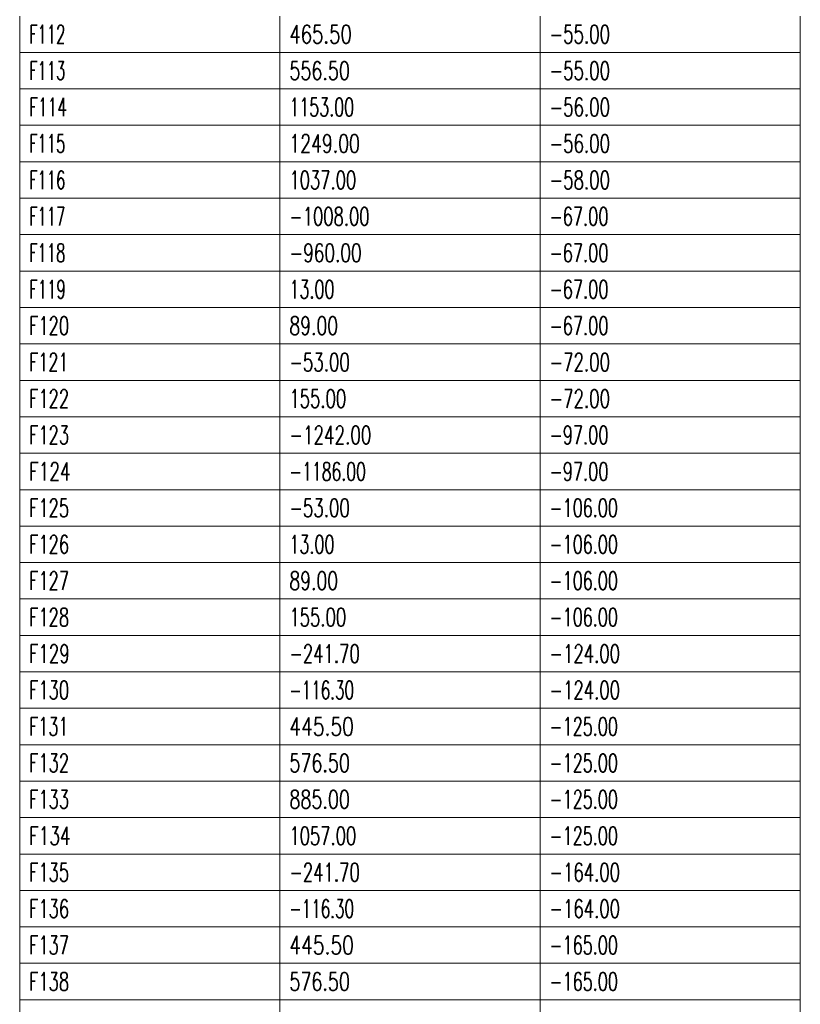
# Model space of a CAD drawing. Header units: millimetres. Extents: x -34 to 6620, y -230 to 4700.
# Tile 187 of 189: x 6282 to 6432, y 4311 to 4500. Entities that reach past the tile are written whole.
import ezdxf

# ---------------------------------------------------------------- set-up
doc = ezdxf.new("R2010")
doc.units = ezdxf.units.MM
doc.layers.add('1', color=7, linetype='Continuous', true_color=0xffffff)
doc.styles.add('latin_extended', font='simplex.shx')

# ---------------------------------------------------------------- blocks, each defined once
blk = doc.blocks.new('TabularNote4')
at = {"layer": '1', "color": 163, "linetype": 'Continuous', "lineweight": 18}
for p, q in [((6282.170042, 4500.98561), (6282.170042, 4493.98561)), ((6332.170042, 4500.98561), (6332.170042, 4493.98561)), ((6382.170042, 4500.98561), (6382.170042, 4493.98561)), ((6432.170042, 4500.98561), (6432.170042, 4493.98561)), ((6282.170042, 4493.98561), (6332.170042, 4493.98561)), ((6282.170042, 4493.98561), (6282.170042, 4486.98561)), ((6332.170042, 4493.98561), (6382.170042, 4493.98561)), ((6332.170042, 4493.98561), (6332.170042, 4486.98561)), ((6382.170042, 4493.98561), (6432.170042, 4493.98561)), ((6382.170042, 4493.98561), (6382.170042, 4486.98561)), ((6432.170042, 4493.98561), (6432.170042, 4486.98561)), ((6282.170042, 4486.98561), (6332.170042, 4486.98561)), ((6282.170042, 4486.98561), (6282.170042, 4479.98561)), ((6332.170042, 4486.98561), (6382.170042, 4486.98561)), ((6332.170042, 4486.98561), (6332.170042, 4479.98561)), ((6382.170042, 4486.98561), (6432.170042, 4486.98561)), ((6382.170042, 4486.98561), (6382.170042, 4479.98561)), ((6432.170042, 4486.98561), (6432.170042, 4479.98561)), ((6282.170042, 4479.98561), (6332.170042, 4479.98561)), ((6282.170042, 4479.98561), (6282.170042, 4472.98561)), ((6332.170042, 4479.98561), (6382.170042, 4479.98561)), ((6332.170042, 4479.98561), (6332.170042, 4472.98561)), ((6382.170042, 4479.98561), (6432.170042, 4479.98561)), ((6382.170042, 4479.98561), (6382.170042, 4472.98561)), ((6432.170042, 4479.98561), (6432.170042, 4472.98561)), ((6282.170042, 4472.98561), (6332.170042, 4472.98561)), ((6282.170042, 4472.98561), (6282.170042, 4465.98561)), ((6332.170042, 4472.98561), (6382.170042, 4472.98561)), ((6332.170042, 4472.98561), (6332.170042, 4465.98561)), ((6382.170042, 4472.98561), (6432.170042, 4472.98561)), ((6382.170042, 4472.98561), (6382.170042, 4465.98561)), ((6432.170042, 4472.98561), (6432.170042, 4465.98561)), ((6282.170042, 4465.98561), (6332.170042, 4465.98561)), ((6282.170042, 4465.98561), (6282.170042, 4458.98561)), ((6332.170042, 4465.98561), (6382.170042, 4465.98561)), ((6332.170042, 4465.98561), (6332.170042, 4458.98561)), ((6382.170042, 4465.98561), (6432.170042, 4465.98561)), ((6382.170042, 4465.98561), (6382.170042, 4458.98561)), ((6432.170042, 4465.98561), (6432.170042, 4458.98561)), ((6282.170042, 4458.98561), (6332.170042, 4458.98561)), ((6282.170042, 4458.98561), (6282.170042, 4451.98561)), ((6332.170042, 4458.98561), (6382.170042, 4458.98561)), ((6332.170042, 4458.98561), (6332.170042, 4451.98561)), ((6382.170042, 4458.98561), (6432.170042, 4458.98561)), ((6382.170042, 4458.98561), (6382.170042, 4451.98561)), ((6432.170042, 4458.98561), (6432.170042, 4451.98561)), ((6282.170042, 4451.98561), (6332.170042, 4451.98561)), ((6282.170042, 4451.98561), (6282.170042, 4444.98561)), ((6332.170042, 4451.98561), (6382.170042, 4451.98561)), ((6332.170042, 4451.98561), (6332.170042, 4444.98561)), ((6382.170042, 4451.98561), (6432.170042, 4451.98561)), ((6382.170042, 4451.98561), (6382.170042, 4444.98561)), ((6432.170042, 4451.98561), (6432.170042, 4444.98561)), ((6282.170042, 4444.98561), (6332.170042, 4444.98561)), ((6282.170042, 4444.98561), (6282.170042, 4437.98561)), ((6332.170042, 4444.98561), (6382.170042, 4444.98561)), ((6332.170042, 4444.98561), (6332.170042, 4437.98561)), ((6382.170042, 4444.98561), (6432.170042, 4444.98561)), ((6382.170042, 4444.98561), (6382.170042, 4437.98561)), ((6432.170042, 4444.98561), (6432.170042, 4437.98561)), ((6282.170042, 4437.98561), (6332.170042, 4437.98561)), ((6282.170042, 4437.98561), (6282.170042, 4430.98561)), ((6332.170042, 4437.98561), (6382.170042, 4437.98561)), ((6332.170042, 4437.98561), (6332.170042, 4430.98561)), ((6382.170042, 4437.98561), (6432.170042, 4437.98561)), ((6382.170042, 4437.98561), (6382.170042, 4430.98561)), ((6432.170042, 4437.98561), (6432.170042, 4430.98561)), ((6282.170042, 4430.98561), (6332.170042, 4430.98561)), ((6282.170042, 4430.98561), (6282.170042, 4423.98561)), ((6332.170042, 4430.98561), (6382.170042, 4430.98561)), ((6332.170042, 4430.98561), (6332.170042, 4423.98561)), ((6382.170042, 4430.98561), (6432.170042, 4430.98561)), ((6382.170042, 4430.98561), (6382.170042, 4423.98561)), ((6432.170042, 4430.98561), (6432.170042, 4423.98561)), ((6282.170042, 4423.98561), (6332.170042, 4423.98561)), ((6282.170042, 4423.98561), (6282.170042, 4416.98561)), ((6332.170042, 4423.98561), (6382.170042, 4423.98561)), ((6332.170042, 4423.98561), (6332.170042, 4416.98561)), ((6382.170042, 4423.98561), (6432.170042, 4423.98561)), ((6382.170042, 4423.98561), (6382.170042, 4416.98561)), ((6432.170042, 4423.98561), (6432.170042, 4416.98561)), ((6282.170042, 4416.98561), (6332.170042, 4416.98561)), ((6282.170042, 4416.98561), (6282.170042, 4409.98561)), ((6332.170042, 4416.98561), (6382.170042, 4416.98561)), ((6332.170042, 4416.98561), (6332.170042, 4409.98561)), ((6382.170042, 4416.98561), (6432.170042, 4416.98561)), ((6382.170042, 4416.98561), (6382.170042, 4409.98561)), ((6432.170042, 4416.98561), (6432.170042, 4409.98561)), ((6282.170042, 4409.98561), (6332.170042, 4409.98561)), ((6282.170042, 4409.98561), (6282.170042, 4402.98561)), ((6332.170042, 4409.98561), (6382.170042, 4409.98561)), ((6332.170042, 4409.98561), (6332.170042, 4402.98561)), ((6382.170042, 4409.98561), (6432.170042, 4409.98561)), ((6382.170042, 4409.98561), (6382.170042, 4402.98561)), ((6432.170042, 4409.98561), (6432.170042, 4402.98561)), ((6282.170042, 4402.98561), (6332.170042, 4402.98561)), ((6282.170042, 4402.98561), (6282.170042, 4395.98561)), ((6332.170042, 4402.98561), (6382.170042, 4402.98561)), ((6332.170042, 4402.98561), (6332.170042, 4395.98561)), ((6382.170042, 4402.98561), (6432.170042, 4402.98561)), ((6382.170042, 4402.98561), (6382.170042, 4395.98561)), ((6432.170042, 4402.98561), (6432.170042, 4395.98561)), ((6282.170042, 4395.98561), (6332.170042, 4395.98561)), ((6282.170042, 4395.98561), (6282.170042, 4388.98561)), ((6332.170042, 4395.98561), (6382.170042, 4395.98561)), ((6332.170042, 4395.98561), (6332.170042, 4388.98561)), ((6382.170042, 4395.98561), (6432.170042, 4395.98561)), ((6382.170042, 4395.98561), (6382.170042, 4388.98561)), ((6432.170042, 4395.98561), (6432.170042, 4388.98561)), ((6282.170042, 4388.98561), (6332.170042, 4388.98561)), ((6282.170042, 4388.98561), (6282.170042, 4381.98561)), ((6332.170042, 4388.98561), (6382.170042, 4388.98561)), ((6332.170042, 4388.98561), (6332.170042, 4381.98561)), ((6382.170042, 4388.98561), (6432.170042, 4388.98561)), ((6382.170042, 4388.98561), (6382.170042, 4381.98561)), ((6432.170042, 4388.98561), (6432.170042, 4381.98561)), ((6282.170042, 4381.98561), (6332.170042, 4381.98561)), ((6282.170042, 4381.98561), (6282.170042, 4374.98561)), ((6332.170042, 4381.98561), (6382.170042, 4381.98561)), ((6332.170042, 4381.98561), (6332.170042, 4374.98561)), ((6382.170042, 4381.98561), (6432.170042, 4381.98561)), ((6382.170042, 4381.98561), (6382.170042, 4374.98561)), ((6432.170042, 4381.98561), (6432.170042, 4374.98561)), ((6282.170042, 4374.98561), (6332.170042, 4374.98561)), ((6282.170042, 4374.98561), (6282.170042, 4367.98561)), ((6332.170042, 4374.98561), (6382.170042, 4374.98561)), ((6332.170042, 4374.98561), (6332.170042, 4367.98561)), ((6382.170042, 4374.98561), (6432.170042, 4374.98561)), ((6382.170042, 4374.98561), (6382.170042, 4367.98561)), ((6432.170042, 4374.98561), (6432.170042, 4367.98561)), ((6282.170042, 4367.98561), (6332.170042, 4367.98561)), ((6282.170042, 4367.98561), (6282.170042, 4360.98561)), ((6332.170042, 4367.98561), (6382.170042, 4367.98561)), ((6332.170042, 4367.98561), (6332.170042, 4360.98561)), ((6382.170042, 4367.98561), (6432.170042, 4367.98561)), ((6382.170042, 4367.98561), (6382.170042, 4360.98561)), ((6432.170042, 4367.98561), (6432.170042, 4360.98561)), ((6282.170042, 4360.98561), (6332.170042, 4360.98561)), ((6282.170042, 4360.98561), (6282.170042, 4353.98561)), ((6332.170042, 4360.98561), (6382.170042, 4360.98561)), ((6332.170042, 4360.98561), (6332.170042, 4353.98561)), ((6382.170042, 4360.98561), (6432.170042, 4360.98561)), ((6382.170042, 4360.98561), (6382.170042, 4353.98561)), ((6432.170042, 4360.98561), (6432.170042, 4353.98561)), ((6282.170042, 4353.98561), (6332.170042, 4353.98561)), ((6282.170042, 4353.98561), (6282.170042, 4346.98561)), ((6332.170042, 4353.98561), (6382.170042, 4353.98561)), ((6332.170042, 4353.98561), (6332.170042, 4346.98561)), ((6382.170042, 4353.98561), (6432.170042, 4353.98561)), ((6382.170042, 4353.98561), (6382.170042, 4346.98561)), ((6432.170042, 4353.98561), (6432.170042, 4346.98561)), ((6282.170042, 4346.98561), (6332.170042, 4346.98561)), ((6282.170042, 4346.98561), (6282.170042, 4339.98561)), ((6332.170042, 4346.98561), (6382.170042, 4346.98561)), ((6332.170042, 4346.98561), (6332.170042, 4339.98561)), ((6382.170042, 4346.98561), (6432.170042, 4346.98561)), ((6382.170042, 4346.98561), (6382.170042, 4339.98561)), ((6432.170042, 4346.98561), (6432.170042, 4339.98561)), ((6282.170042, 4339.98561), (6332.170042, 4339.98561)), ((6282.170042, 4339.98561), (6282.170042, 4332.98561)), ((6332.170042, 4339.98561), (6382.170042, 4339.98561)), ((6332.170042, 4339.98561), (6332.170042, 4332.98561)), ((6382.170042, 4339.98561), (6432.170042, 4339.98561)), ((6382.170042, 4339.98561), (6382.170042, 4332.98561)), ((6432.170042, 4339.98561), (6432.170042, 4332.98561)), ((6282.170042, 4332.98561), (6332.170042, 4332.98561)), ((6282.170042, 4332.98561), (6282.170042, 4325.98561)), ((6332.170042, 4332.98561), (6382.170042, 4332.98561)), ((6332.170042, 4332.98561), (6332.170042, 4325.98561)), ((6382.170042, 4332.98561), (6432.170042, 4332.98561)), ((6382.170042, 4332.98561), (6382.170042, 4325.98561)), ((6432.170042, 4332.98561), (6432.170042, 4325.98561)), ((6282.170042, 4325.98561), (6332.170042, 4325.98561)), ((6282.170042, 4325.98561), (6282.170042, 4318.98561)), ((6332.170042, 4325.98561), (6382.170042, 4325.98561)), ((6332.170042, 4325.98561), (6332.170042, 4318.98561)), ((6382.170042, 4325.98561), (6432.170042, 4325.98561)), ((6382.170042, 4325.98561), (6382.170042, 4318.98561)), ((6432.170042, 4325.98561), (6432.170042, 4318.98561)), ((6282.170042, 4318.98561), (6332.170042, 4318.98561)), ((6282.170042, 4318.98561), (6282.170042, 4311.98561)), ((6332.170042, 4318.98561), (6382.170042, 4318.98561)), ((6332.170042, 4318.98561), (6332.170042, 4311.98561)), ((6382.170042, 4318.98561), (6432.170042, 4318.98561)), ((6382.170042, 4318.98561), (6382.170042, 4311.98561)), ((6432.170042, 4318.98561), (6432.170042, 4311.98561)), ((6282.170042, 4311.98561), (6332.170042, 4311.98561)), ((6282.170042, 4311.98561), (6282.170042, 4304.98561)), ((6332.170042, 4311.98561), (6382.170042, 4311.98561)), ((6332.170042, 4311.98561), (6332.170042, 4304.98561)), ((6382.170042, 4311.98561), (6432.170042, 4311.98561)), ((6382.170042, 4311.98561), (6382.170042, 4304.98561)), ((6432.170042, 4311.98561), (6432.170042, 4304.98561))]:
    blk.add_line(p, q, dxfattribs=at)
at = {"layer": '1', "color": 2, "linetype": 'Continuous', "lineweight": 13, "char_height": 3.5, "attachment_point": 4, "line_spacing_factor": 0.963855, "style": 'latin_extended'}
for s, insert in [('\\W0.5950;F112', (6283.987542, 4497.48561)), ('\\W0.7268;465.50', (6333.987542, 4497.48561)), ('\\W0.6679;-55.00', (6383.987542, 4497.48561)), ('\\W0.5950;F113', (6283.987542, 4490.48561)), ('\\W0.7053;556.50', (6333.987542, 4490.48561)), ('\\W0.6679;-55.00', (6383.987542, 4490.48561)), ('\\W0.6217;F114', (6283.987542, 4483.48561)), ('\\W0.6382;1153.00', (6333.987542, 4483.48561)), ('\\W0.6679;-56.00', (6383.987542, 4483.48561)), ('\\W0.5950;F115', (6283.987542, 4476.48561)), ('\\W0.6950;1249.00', (6333.987542, 4476.48561)), ('\\W0.6679;-56.00', (6383.987542, 4476.48561)), ('\\W0.5950;F116', (6283.987542, 4469.48561)), ('\\W0.6588;1037.00', (6333.987542, 4469.48561)), ('\\W0.6679;-58.00', (6383.987542, 4469.48561)), ('\\W0.5950;F117', (6283.987542, 4462.48561)), ('\\W0.6584;-1008.00', (6333.987542, 4462.48561)), ('\\W0.6504;-67.00', (6383.987542, 4462.48561)), ('\\W0.5950;F118', (6283.987542, 4455.48561)), ('\\W0.6809;-960.00', (6333.987542, 4455.48561)), ('\\W0.6504;-67.00', (6383.987542, 4455.48561)), ('\\W0.6030;F119', (6283.987542, 4448.48561)), ('\\W0.6412;13.00', (6333.987542, 4448.48561)), ('\\W0.6504;-67.00', (6383.987542, 4448.48561)), ('\\W0.6563;F120', (6283.987542, 4441.48561)), ('\\W0.6940;89.00', (6333.987542, 4441.48561)), ('\\W0.6504;-67.00', (6383.987542, 4441.48561)), ('\\W0.6467;F121', (6283.987542, 4434.48561)), ('\\W0.6679;-53.00', (6333.987542, 4434.48561)), ('\\W0.6679;-72.00', (6383.987542, 4434.48561)), ('\\W0.6563;F122', (6283.987542, 4427.48561)), ('\\W0.6624;155.00', (6333.987542, 4427.48561)), ('\\W0.6679;-72.00', (6383.987542, 4427.48561)), ('\\W0.6563;F123', (6283.987542, 4420.48561)), ('\\W0.6734;-1242.00', (6333.987542, 4420.48561)), ('\\W0.6504;-97.00', (6383.987542, 4420.48561)), ('\\W0.6822;F124', (6283.987542, 4413.48561)), ('\\W0.6284;-1186.00', (6333.987542, 4413.48561)), ('\\W0.6504;-97.00', (6383.987542, 4413.48561)), ('\\W0.6563;F125', (6283.987542, 4406.48561)), ('\\W0.6679;-53.00', (6333.987542, 4406.48561)), ('\\W0.6439;-106.00', (6383.987542, 4406.48561)), ('\\W0.6563;F126', (6283.987542, 4399.48561)), ('\\W0.6412;13.00', (6333.987542, 4399.48561)), ('\\W0.6439;-106.00', (6383.987542, 4399.48561)), ('\\W0.6563;F127', (6283.987542, 4392.48561)), ('\\W0.6940;89.00', (6333.987542, 4392.48561)), ('\\W0.6439;-106.00', (6383.987542, 4392.48561)), ('\\W0.6563;F128', (6283.987542, 4385.48561)), ('\\W0.6624;155.00', (6333.987542, 4385.48561)), ('\\W0.6439;-106.00', (6383.987542, 4385.48561)), ('\\W0.6651;F129', (6283.987542, 4378.48561)), ('\\W0.6637;-241.70', (6333.987542, 4378.48561)), ('\\W0.6637;-124.00', (6383.987542, 4378.48561)), ('\\W0.6563;F130', (6283.987542, 4371.48561)), ('\\W0.6094;-116.30', (6333.987542, 4371.48561)), ('\\W0.6637;-124.00', (6383.987542, 4371.48561)), ('\\W0.6467;F131', (6283.987542, 4364.48561)), ('\\W0.7513;445.50', (6333.987542, 4364.48561)), ('\\W0.6439;-125.00', (6383.987542, 4364.48561)), ('\\W0.6563;F132', (6283.987542, 4357.48561)), ('\\W0.7053;576.50', (6333.987542, 4357.48561)), ('\\W0.6439;-125.00', (6383.987542, 4357.48561)), ('\\W0.6563;F133', (6283.987542, 4350.48561)), ('\\W0.7053;885.00', (6333.987542, 4350.48561)), ('\\W0.6439;-125.00', (6383.987542, 4350.48561)), ('\\W0.6822;F134', (6283.987542, 4343.48561)), ('\\W0.6588;1057.00', (6333.987542, 4343.48561)), ('\\W0.6439;-125.00', (6383.987542, 4343.48561)), ('\\W0.6563;F135', (6283.987542, 4336.48561)), ('\\W0.6637;-241.70', (6333.987542, 4336.48561)), ('\\W0.6637;-164.00', (6383.987542, 4336.48561)), ('\\W0.6563;F136', (6283.987542, 4329.48561)), ('\\W0.6094;-116.30', (6333.987542, 4329.48561)), ('\\W0.6637;-164.00', (6383.987542, 4329.48561)), ('\\W0.6563;F137', (6283.987542, 4322.48561)), ('\\W0.7513;445.50', (6333.987542, 4322.48561)), ('\\W0.6439;-165.00', (6383.987542, 4322.48561)), ('\\W0.6563;F138', (6283.987542, 4315.48561)), ('\\W0.7053;576.50', (6333.987542, 4315.48561)), ('\\W0.6439;-165.00', (6383.987542, 4315.48561))]:
    blk.add_mtext(s, dxfattribs=dict(at, insert=insert))
blk = doc.blocks.new('TabularNote6')
at = {"layer": '1', "color": 163, "linetype": 'Continuous', "lineweight": 18}
for p, q in [((6282.170042, 4500.98561), (6282.170042, 4493.98561)), ((6332.170042, 4500.98561), (6332.170042, 4493.98561)), ((6382.170042, 4500.98561), (6382.170042, 4493.98561)), ((6432.170042, 4500.98561), (6432.170042, 4493.98561)), ((6282.170042, 4493.98561), (6332.170042, 4493.98561)), ((6282.170042, 4493.98561), (6282.170042, 4486.98561)), ((6332.170042, 4493.98561), (6382.170042, 4493.98561)), ((6332.170042, 4493.98561), (6332.170042, 4486.98561)), ((6382.170042, 4493.98561), (6432.170042, 4493.98561)), ((6382.170042, 4493.98561), (6382.170042, 4486.98561)), ((6432.170042, 4493.98561), (6432.170042, 4486.98561)), ((6282.170042, 4486.98561), (6332.170042, 4486.98561)), ((6282.170042, 4486.98561), (6282.170042, 4479.98561)), ((6332.170042, 4486.98561), (6382.170042, 4486.98561)), ((6332.170042, 4486.98561), (6332.170042, 4479.98561)), ((6382.170042, 4486.98561), (6432.170042, 4486.98561)), ((6382.170042, 4486.98561), (6382.170042, 4479.98561)), ((6432.170042, 4486.98561), (6432.170042, 4479.98561)), ((6282.170042, 4479.98561), (6332.170042, 4479.98561)), ((6282.170042, 4479.98561), (6282.170042, 4472.98561)), ((6332.170042, 4479.98561), (6382.170042, 4479.98561)), ((6332.170042, 4479.98561), (6332.170042, 4472.98561)), ((6382.170042, 4479.98561), (6432.170042, 4479.98561)), ((6382.170042, 4479.98561), (6382.170042, 4472.98561)), ((6432.170042, 4479.98561), (6432.170042, 4472.98561)), ((6282.170042, 4472.98561), (6332.170042, 4472.98561)), ((6282.170042, 4472.98561), (6282.170042, 4465.98561)), ((6332.170042, 4472.98561), (6382.170042, 4472.98561)), ((6332.170042, 4472.98561), (6332.170042, 4465.98561)), ((6382.170042, 4472.98561), (6432.170042, 4472.98561)), ((6382.170042, 4472.98561), (6382.170042, 4465.98561)), ((6432.170042, 4472.98561), (6432.170042, 4465.98561)), ((6282.170042, 4465.98561), (6332.170042, 4465.98561)), ((6282.170042, 4465.98561), (6282.170042, 4458.98561)), ((6332.170042, 4465.98561), (6382.170042, 4465.98561)), ((6332.170042, 4465.98561), (6332.170042, 4458.98561)), ((6382.170042, 4465.98561), (6432.170042, 4465.98561)), ((6382.170042, 4465.98561), (6382.170042, 4458.98561)), ((6432.170042, 4465.98561), (6432.170042, 4458.98561)), ((6282.170042, 4458.98561), (6332.170042, 4458.98561)), ((6282.170042, 4458.98561), (6282.170042, 4451.98561)), ((6332.170042, 4458.98561), (6382.170042, 4458.98561)), ((6332.170042, 4458.98561), (6332.170042, 4451.98561)), ((6382.170042, 4458.98561), (6432.170042, 4458.98561)), ((6382.170042, 4458.98561), (6382.170042, 4451.98561)), ((6432.170042, 4458.98561), (6432.170042, 4451.98561)), ((6282.170042, 4451.98561), (6332.170042, 4451.98561)), ((6282.170042, 4451.98561), (6282.170042, 4444.98561)), ((6332.170042, 4451.98561), (6382.170042, 4451.98561)), ((6332.170042, 4451.98561), (6332.170042, 4444.98561)), ((6382.170042, 4451.98561), (6432.170042, 4451.98561)), ((6382.170042, 4451.98561), (6382.170042, 4444.98561)), ((6432.170042, 4451.98561), (6432.170042, 4444.98561)), ((6282.170042, 4444.98561), (6332.170042, 4444.98561)), ((6282.170042, 4444.98561), (6282.170042, 4437.98561)), ((6332.170042, 4444.98561), (6382.170042, 4444.98561)), ((6332.170042, 4444.98561), (6332.170042, 4437.98561)), ((6382.170042, 4444.98561), (6432.170042, 4444.98561)), ((6382.170042, 4444.98561), (6382.170042, 4437.98561)), ((6432.170042, 4444.98561), (6432.170042, 4437.98561)), ((6282.170042, 4437.98561), (6332.170042, 4437.98561)), ((6282.170042, 4437.98561), (6282.170042, 4430.98561)), ((6332.170042, 4437.98561), (6382.170042, 4437.98561)), ((6332.170042, 4437.98561), (6332.170042, 4430.98561)), ((6382.170042, 4437.98561), (6432.170042, 4437.98561)), ((6382.170042, 4437.98561), (6382.170042, 4430.98561)), ((6432.170042, 4437.98561), (6432.170042, 4430.98561)), ((6282.170042, 4430.98561), (6332.170042, 4430.98561)), ((6282.170042, 4430.98561), (6282.170042, 4423.98561)), ((6332.170042, 4430.98561), (6382.170042, 4430.98561)), ((6332.170042, 4430.98561), (6332.170042, 4423.98561)), ((6382.170042, 4430.98561), (6432.170042, 4430.98561)), ((6382.170042, 4430.98561), (6382.170042, 4423.98561)), ((6432.170042, 4430.98561), (6432.170042, 4423.98561)), ((6282.170042, 4423.98561), (6332.170042, 4423.98561)), ((6282.170042, 4423.98561), (6282.170042, 4416.98561)), ((6332.170042, 4423.98561), (6382.170042, 4423.98561)), ((6332.170042, 4423.98561), (6332.170042, 4416.98561)), ((6382.170042, 4423.98561), (6432.170042, 4423.98561)), ((6382.170042, 4423.98561), (6382.170042, 4416.98561)), ((6432.170042, 4423.98561), (6432.170042, 4416.98561)), ((6282.170042, 4416.98561), (6332.170042, 4416.98561)), ((6282.170042, 4416.98561), (6282.170042, 4409.98561)), ((6332.170042, 4416.98561), (6382.170042, 4416.98561)), ((6332.170042, 4416.98561), (6332.170042, 4409.98561)), ((6382.170042, 4416.98561), (6432.170042, 4416.98561)), ((6382.170042, 4416.98561), (6382.170042, 4409.98561)), ((6432.170042, 4416.98561), (6432.170042, 4409.98561)), ((6282.170042, 4409.98561), (6332.170042, 4409.98561)), ((6282.170042, 4409.98561), (6282.170042, 4402.98561)), ((6332.170042, 4409.98561), (6382.170042, 4409.98561)), ((6332.170042, 4409.98561), (6332.170042, 4402.98561)), ((6382.170042, 4409.98561), (6432.170042, 4409.98561)), ((6382.170042, 4409.98561), (6382.170042, 4402.98561)), ((6432.170042, 4409.98561), (6432.170042, 4402.98561)), ((6282.170042, 4402.98561), (6332.170042, 4402.98561)), ((6282.170042, 4402.98561), (6282.170042, 4395.98561)), ((6332.170042, 4402.98561), (6382.170042, 4402.98561)), ((6332.170042, 4402.98561), (6332.170042, 4395.98561)), ((6382.170042, 4402.98561), (6432.170042, 4402.98561)), ((6382.170042, 4402.98561), (6382.170042, 4395.98561)), ((6432.170042, 4402.98561), (6432.170042, 4395.98561)), ((6282.170042, 4395.98561), (6332.170042, 4395.98561)), ((6282.170042, 4395.98561), (6282.170042, 4388.98561)), ((6332.170042, 4395.98561), (6382.170042, 4395.98561)), ((6332.170042, 4395.98561), (6332.170042, 4388.98561)), ((6382.170042, 4395.98561), (6432.170042, 4395.98561)), ((6382.170042, 4395.98561), (6382.170042, 4388.98561)), ((6432.170042, 4395.98561), (6432.170042, 4388.98561)), ((6282.170042, 4388.98561), (6332.170042, 4388.98561)), ((6282.170042, 4388.98561), (6282.170042, 4381.98561)), ((6332.170042, 4388.98561), (6382.170042, 4388.98561)), ((6332.170042, 4388.98561), (6332.170042, 4381.98561)), ((6382.170042, 4388.98561), (6432.170042, 4388.98561)), ((6382.170042, 4388.98561), (6382.170042, 4381.98561)), ((6432.170042, 4388.98561), (6432.170042, 4381.98561)), ((6282.170042, 4381.98561), (6332.170042, 4381.98561)), ((6282.170042, 4381.98561), (6282.170042, 4374.98561)), ((6332.170042, 4381.98561), (6382.170042, 4381.98561)), ((6332.170042, 4381.98561), (6332.170042, 4374.98561)), ((6382.170042, 4381.98561), (6432.170042, 4381.98561)), ((6382.170042, 4381.98561), (6382.170042, 4374.98561)), ((6432.170042, 4381.98561), (6432.170042, 4374.98561)), ((6282.170042, 4374.98561), (6332.170042, 4374.98561)), ((6282.170042, 4374.98561), (6282.170042, 4367.98561)), ((6332.170042, 4374.98561), (6382.170042, 4374.98561)), ((6332.170042, 4374.98561), (6332.170042, 4367.98561)), ((6382.170042, 4374.98561), (6432.170042, 4374.98561)), ((6382.170042, 4374.98561), (6382.170042, 4367.98561)), ((6432.170042, 4374.98561), (6432.170042, 4367.98561)), ((6282.170042, 4367.98561), (6332.170042, 4367.98561)), ((6282.170042, 4367.98561), (6282.170042, 4360.98561)), ((6332.170042, 4367.98561), (6382.170042, 4367.98561)), ((6332.170042, 4367.98561), (6332.170042, 4360.98561)), ((6382.170042, 4367.98561), (6432.170042, 4367.98561)), ((6382.170042, 4367.98561), (6382.170042, 4360.98561)), ((6432.170042, 4367.98561), (6432.170042, 4360.98561)), ((6282.170042, 4360.98561), (6332.170042, 4360.98561)), ((6282.170042, 4360.98561), (6282.170042, 4353.98561)), ((6332.170042, 4360.98561), (6382.170042, 4360.98561)), ((6332.170042, 4360.98561), (6332.170042, 4353.98561)), ((6382.170042, 4360.98561), (6432.170042, 4360.98561)), ((6382.170042, 4360.98561), (6382.170042, 4353.98561)), ((6432.170042, 4360.98561), (6432.170042, 4353.98561)), ((6282.170042, 4353.98561), (6332.170042, 4353.98561)), ((6282.170042, 4353.98561), (6282.170042, 4346.98561)), ((6332.170042, 4353.98561), (6382.170042, 4353.98561)), ((6332.170042, 4353.98561), (6332.170042, 4346.98561)), ((6382.170042, 4353.98561), (6432.170042, 4353.98561)), ((6382.170042, 4353.98561), (6382.170042, 4346.98561)), ((6432.170042, 4353.98561), (6432.170042, 4346.98561)), ((6282.170042, 4346.98561), (6332.170042, 4346.98561)), ((6282.170042, 4346.98561), (6282.170042, 4339.98561)), ((6332.170042, 4346.98561), (6382.170042, 4346.98561)), ((6332.170042, 4346.98561), (6332.170042, 4339.98561)), ((6382.170042, 4346.98561), (6432.170042, 4346.98561)), ((6382.170042, 4346.98561), (6382.170042, 4339.98561)), ((6432.170042, 4346.98561), (6432.170042, 4339.98561)), ((6282.170042, 4339.98561), (6332.170042, 4339.98561)), ((6282.170042, 4339.98561), (6282.170042, 4332.98561)), ((6332.170042, 4339.98561), (6382.170042, 4339.98561)), ((6332.170042, 4339.98561), (6332.170042, 4332.98561)), ((6382.170042, 4339.98561), (6432.170042, 4339.98561)), ((6382.170042, 4339.98561), (6382.170042, 4332.98561)), ((6432.170042, 4339.98561), (6432.170042, 4332.98561)), ((6282.170042, 4332.98561), (6332.170042, 4332.98561)), ((6282.170042, 4332.98561), (6282.170042, 4325.98561)), ((6332.170042, 4332.98561), (6382.170042, 4332.98561)), ((6332.170042, 4332.98561), (6332.170042, 4325.98561)), ((6382.170042, 4332.98561), (6432.170042, 4332.98561)), ((6382.170042, 4332.98561), (6382.170042, 4325.98561)), ((6432.170042, 4332.98561), (6432.170042, 4325.98561)), ((6282.170042, 4325.98561), (6332.170042, 4325.98561)), ((6282.170042, 4325.98561), (6282.170042, 4318.98561)), ((6332.170042, 4325.98561), (6382.170042, 4325.98561)), ((6332.170042, 4325.98561), (6332.170042, 4318.98561)), ((6382.170042, 4325.98561), (6432.170042, 4325.98561)), ((6382.170042, 4325.98561), (6382.170042, 4318.98561)), ((6432.170042, 4325.98561), (6432.170042, 4318.98561)), ((6282.170042, 4318.98561), (6332.170042, 4318.98561)), ((6282.170042, 4318.98561), (6282.170042, 4311.98561)), ((6332.170042, 4318.98561), (6382.170042, 4318.98561)), ((6332.170042, 4318.98561), (6332.170042, 4311.98561)), ((6382.170042, 4318.98561), (6432.170042, 4318.98561)), ((6382.170042, 4318.98561), (6382.170042, 4311.98561)), ((6432.170042, 4318.98561), (6432.170042, 4311.98561)), ((6282.170042, 4311.98561), (6332.170042, 4311.98561)), ((6282.170042, 4311.98561), (6282.170042, 4304.98561)), ((6332.170042, 4311.98561), (6382.170042, 4311.98561)), ((6332.170042, 4311.98561), (6332.170042, 4304.98561)), ((6382.170042, 4311.98561), (6432.170042, 4311.98561)), ((6382.170042, 4311.98561), (6382.170042, 4304.98561)), ((6432.170042, 4311.98561), (6432.170042, 4304.98561))]:
    blk.add_line(p, q, dxfattribs=at)
at = {"layer": '1', "color": 2, "linetype": 'Continuous', "lineweight": 13, "char_height": 3.5, "attachment_point": 4, "line_spacing_factor": 0.963855, "style": 'latin_extended'}
for s, insert in [('\\W0.5950;F112', (6283.987542, 4497.48561)), ('\\W0.7268;465.50', (6333.987542, 4497.48561)), ('\\W0.6679;-55.00', (6383.987542, 4497.48561)), ('\\W0.5950;F113', (6283.987542, 4490.48561)), ('\\W0.7053;556.50', (6333.987542, 4490.48561)), ('\\W0.6679;-55.00', (6383.987542, 4490.48561)), ('\\W0.6217;F114', (6283.987542, 4483.48561)), ('\\W0.6382;1153.00', (6333.987542, 4483.48561)), ('\\W0.6679;-56.00', (6383.987542, 4483.48561)), ('\\W0.5950;F115', (6283.987542, 4476.48561)), ('\\W0.6950;1249.00', (6333.987542, 4476.48561)), ('\\W0.6679;-56.00', (6383.987542, 4476.48561)), ('\\W0.5950;F116', (6283.987542, 4469.48561)), ('\\W0.6588;1037.00', (6333.987542, 4469.48561)), ('\\W0.6679;-58.00', (6383.987542, 4469.48561)), ('\\W0.5950;F117', (6283.987542, 4462.48561)), ('\\W0.6584;-1008.00', (6333.987542, 4462.48561)), ('\\W0.6504;-67.00', (6383.987542, 4462.48561)), ('\\W0.5950;F118', (6283.987542, 4455.48561)), ('\\W0.6809;-960.00', (6333.987542, 4455.48561)), ('\\W0.6504;-67.00', (6383.987542, 4455.48561)), ('\\W0.6030;F119', (6283.987542, 4448.48561)), ('\\W0.6412;13.00', (6333.987542, 4448.48561)), ('\\W0.6504;-67.00', (6383.987542, 4448.48561)), ('\\W0.6563;F120', (6283.987542, 4441.48561)), ('\\W0.6940;89.00', (6333.987542, 4441.48561)), ('\\W0.6504;-67.00', (6383.987542, 4441.48561)), ('\\W0.6467;F121', (6283.987542, 4434.48561)), ('\\W0.6679;-53.00', (6333.987542, 4434.48561)), ('\\W0.6679;-72.00', (6383.987542, 4434.48561)), ('\\W0.6563;F122', (6283.987542, 4427.48561)), ('\\W0.6624;155.00', (6333.987542, 4427.48561)), ('\\W0.6679;-72.00', (6383.987542, 4427.48561)), ('\\W0.6563;F123', (6283.987542, 4420.48561)), ('\\W0.6734;-1242.00', (6333.987542, 4420.48561)), ('\\W0.6504;-97.00', (6383.987542, 4420.48561)), ('\\W0.6822;F124', (6283.987542, 4413.48561)), ('\\W0.6284;-1186.00', (6333.987542, 4413.48561)), ('\\W0.6504;-97.00', (6383.987542, 4413.48561)), ('\\W0.6563;F125', (6283.987542, 4406.48561)), ('\\W0.6679;-53.00', (6333.987542, 4406.48561)), ('\\W0.6439;-106.00', (6383.987542, 4406.48561)), ('\\W0.6563;F126', (6283.987542, 4399.48561)), ('\\W0.6412;13.00', (6333.987542, 4399.48561)), ('\\W0.6439;-106.00', (6383.987542, 4399.48561)), ('\\W0.6563;F127', (6283.987542, 4392.48561)), ('\\W0.6940;89.00', (6333.987542, 4392.48561)), ('\\W0.6439;-106.00', (6383.987542, 4392.48561)), ('\\W0.6563;F128', (6283.987542, 4385.48561)), ('\\W0.6624;155.00', (6333.987542, 4385.48561)), ('\\W0.6439;-106.00', (6383.987542, 4385.48561)), ('\\W0.6651;F129', (6283.987542, 4378.48561)), ('\\W0.6637;-241.70', (6333.987542, 4378.48561)), ('\\W0.6637;-124.00', (6383.987542, 4378.48561)), ('\\W0.6563;F130', (6283.987542, 4371.48561)), ('\\W0.6094;-116.30', (6333.987542, 4371.48561)), ('\\W0.6637;-124.00', (6383.987542, 4371.48561)), ('\\W0.6467;F131', (6283.987542, 4364.48561)), ('\\W0.7513;445.50', (6333.987542, 4364.48561)), ('\\W0.6439;-125.00', (6383.987542, 4364.48561)), ('\\W0.6563;F132', (6283.987542, 4357.48561)), ('\\W0.7053;576.50', (6333.987542, 4357.48561)), ('\\W0.6439;-125.00', (6383.987542, 4357.48561)), ('\\W0.6563;F133', (6283.987542, 4350.48561)), ('\\W0.7053;885.00', (6333.987542, 4350.48561)), ('\\W0.6439;-125.00', (6383.987542, 4350.48561)), ('\\W0.6822;F134', (6283.987542, 4343.48561)), ('\\W0.6588;1057.00', (6333.987542, 4343.48561)), ('\\W0.6439;-125.00', (6383.987542, 4343.48561)), ('\\W0.6563;F135', (6283.987542, 4336.48561)), ('\\W0.6637;-241.70', (6333.987542, 4336.48561)), ('\\W0.6637;-164.00', (6383.987542, 4336.48561)), ('\\W0.6563;F136', (6283.987542, 4329.48561)), ('\\W0.6094;-116.30', (6333.987542, 4329.48561)), ('\\W0.6637;-164.00', (6383.987542, 4329.48561)), ('\\W0.6563;F137', (6283.987542, 4322.48561)), ('\\W0.7513;445.50', (6333.987542, 4322.48561)), ('\\W0.6439;-165.00', (6383.987542, 4322.48561)), ('\\W0.6563;F138', (6283.987542, 4315.48561)), ('\\W0.7053;576.50', (6333.987542, 4315.48561)), ('\\W0.6439;-165.00', (6383.987542, 4315.48561))]:
    blk.add_mtext(s, dxfattribs=dict(at, insert=insert))

msp = doc.modelspace()

# ---------------------------------------------------------------- block references
at = {"layer": '1', "color": 163, "linetype": 'Continuous', "lineweight": 18}
for name in ['TabularNote4', 'TabularNote6']:
    msp.add_blockref(name, (0, 0), dxfattribs=at)

doc.saveas('drawing.dxf')
